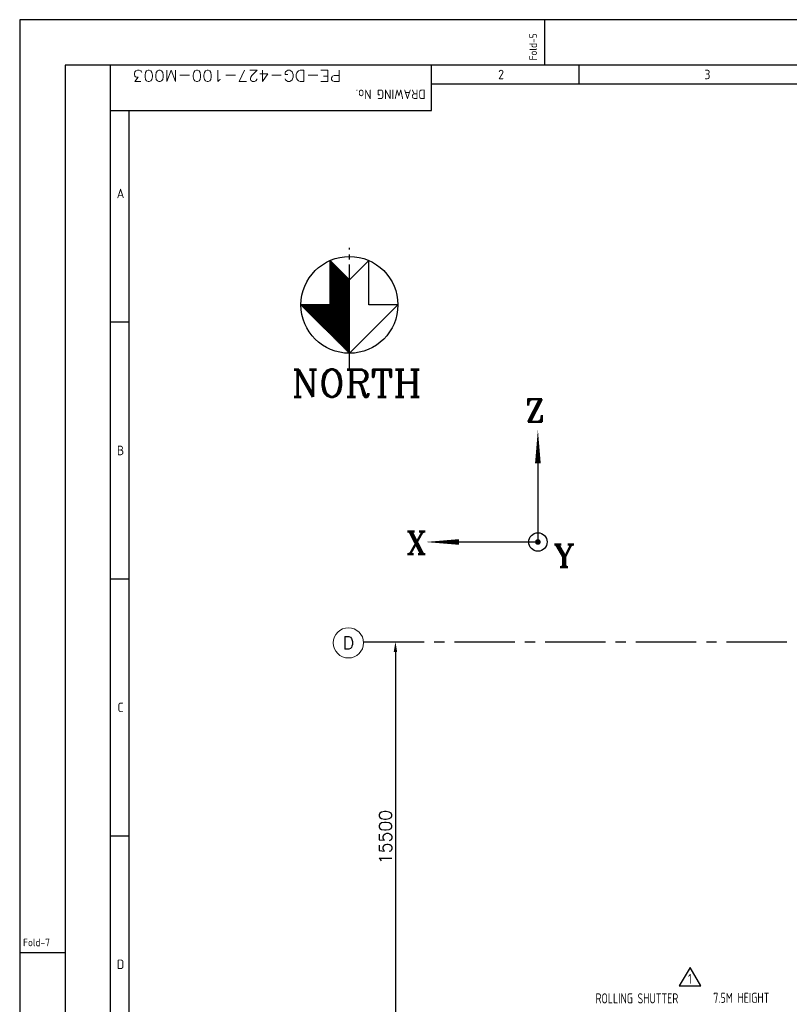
# Model space of a CAD drawing. Extents: x -7650383 to 4934791, y -137560 to 1826789.
# Tile 24 of 256: x 177457 to 208007, y 507190 to 546278. Entities that reach past the tile are written whole.
import ezdxf
from ezdxf.enums import TextEntityAlignment as Align

# ---------------------------------------------------------------- set-up
doc = ezdxf.new("R2010")
doc.units = 0
doc.header["$LTSCALE"] = 800
doc.header["$MEASUREMENT"] = 0
for name, pattern in [('CENTER', [2, 1.25, -0.25, 0.25, -0.25]), ('CENTER2', [1.125, 0.75, -0.125, 0.125, -0.125]), ('CONTINOUS', [0])]:
    doc.linetypes.add(name, pattern=pattern)
doc.layers.get('0').update_dxf_attribs({"linetype": 'CONTINUOUS'})
for name, color, linetype in [('CEN', 2, 'CENTER'), ('GRID', 8, 'CENTER'), ('GT_5', 4, 'CONTINUOUS'), ('HANGERS', 1, 'CONTINUOUS'), ('TEXT', 3, 'CONTINUOUS')]:
    doc.layers.add(name, color=color, linetype=linetype)
doc.layers.add('DIM', color=4, linetype='CONTINUOUS', lineweight=13)
doc.styles.add('COMPLEX', font='complex')
doc.styles.add('HTX11', font='O8111901')
doc.styles.add('ROMANC', font='romanc')
doc.styles.add('ROMANS', font='ISO9.shx', dxfattribs={"width": 0.8})
doc.styles.add('ROMANT', font='romant')
doc.styles.add('S1', font='SIMPLEX.SHX', dxfattribs={"height": 200})
doc.styles.get("Standard").update_dxf_attribs({"font": 'ISO9'})
doc.dimstyles.new('STANDARD$0', dxfattribs={"dimtxt": 250, "dimasz": 200, "dimexe": 0, "dimexo": 0, "dimgap": 100, "dimtad": 1, "dimdec": 0, "dimzin": 0, "dimdsep": 46, "dimtxsty": 'S1', "dimcen": 0, "dimadec": 0, "dimazin": 0, "dimtfac": 1, "dimtdec": 0, "dimtmove": 2, "dimatfit": 3, "dimfxl": 1, "dimtolj": 1, "dimtzin": 0, "dimarcsym": 0})

# ---------------------------------------------------------------- blocks, each defined once
blk = doc.blocks.new('*D210')
at = {"layer": 'DIM', "linetype": 'Continuous', "lineweight": -2, "transparency": 16777216}
blk.add_line((191586, 521582), (192373, 521582), dxfattribs=at)
at = {"layer": 'DIM', "color": 4, "linetype": 'Continuous', "lineweight": -2, "transparency": 16777216}
blk.add_line((192373, 521182), (192373, 506482), dxfattribs=at)
at = {"layer": 'DIM', "color": 4, "linetype": 'Continuous', "transparency": 16777216}
for points in [[(192306, 521182), (192440, 521182), (192373, 521582)], [(192306, 506482), (192440, 506482), (192373, 506082)]]:
    blk.add_solid(points, dxfattribs=at)
at = {"layer": 'DIM', "linetype": 'Continuous', "transparency": 16777216, "insert": (191973, 513832), "char_height": 500, "attachment_point": 5, "rotation": 90, "style": 'ROMANC'}
blk.add_mtext('\\A1;15500', dxfattribs=at)
blk = doc.blocks.new('*X166')
at = {"color": 0}
for p, q in [((26245, 30100), (28140, 30100)), ((26270, 30075), (28165, 30075)), ((26295, 30050), (28190, 30050)), ((26320, 30025), (28215, 30025)), ((26345, 30000), (28240, 30000)), ((26370, 29975), (28265, 29975)), ((26395, 29950), (28290, 29950)), ((26420, 29925), (28315, 29925)), ((26445, 29900), (28340, 29900)), ((26470, 29875), (28365, 29875)), ((26495, 29850), (28390, 29850)), ((26520, 29825), (28415, 29825)), ((26545, 29800), (28440, 29800)), ((26570, 29775), (28465, 29775)), ((26595, 29750), (28490, 29750)), ((26620, 29725), (28515, 29725)), ((26645, 29700), (28540, 29700)), ((26670, 29675), (28565, 29675)), ((26695, 29650), (28590, 29650)), ((26720, 29625), (28615, 29625)), ((26745, 29600), (27488, 29600)), ((26770, 29575), (27488, 29575)), ((26795, 29550), (27488, 29550)), ((26820, 29525), (27488, 29525)), ((26845, 29500), (27488, 29500)), ((26870, 29475), (27488, 29475)), ((26895, 29450), (27488, 29450)), ((26920, 29425), (27488, 29425)), ((26945, 29400), (27488, 29400)), ((26970, 29375), (27488, 29375)), ((26995, 29350), (27488, 29350)), ((27020, 29325), (27488, 29325)), ((27045, 29300), (27488, 29300)), ((27070, 29275), (27488, 29275)), ((27095, 29250), (27488, 29250)), ((27120, 29225), (27488, 29225)), ((27145, 29200), (27488, 29200)), ((27170, 29175), (27488, 29175)), ((27195, 29150), (27488, 29150)), ((27220, 29125), (27488, 29125)), ((27245, 29100), (27488, 29100)), ((27270, 29075), (27488, 29075)), ((27295, 29050), (27488, 29050)), ((27320, 29025), (27488, 29025)), ((27345, 29000), (27488, 29000)), ((27370, 28975), (27488, 28975)), ((27395, 28950), (27488, 28950)), ((27420, 28925), (27488, 28925)), ((27445, 28900), (27488, 28900)), ((27470, 28875), (27488, 28875))]:
    blk.add_line(p, q, dxfattribs=at)
blk = doc.blocks.new('A$C731D3036')
for p, q in [((-2334.54, 1843.18), (-2334.54, 1869.86)), ((-2590.23, 26.68), (-2590.23, 1843.18)), ((-2401.24, 1816.5), (-2401.24, 1843.18)), ((-2314.53, 1843.18), (-2314.53, 1832.06)), ((-2401.24, 1832.07), (-215.67, 1832.07)), ((-2590.23, 1816.5), (-2401.24, 1816.5)), ((-2579.11, 37.8), (-2579.11, 1816.5)), ((-2590.23, 1691.99), (-2579.11, 1691.99)), ((-2590.23, 1540.8), (-2579.11, 1540.8)), ((-2590.23, 1389.61), (-2579.11, 1389.61)), ((-2616.91, 1320.68), (-2643.59, 1320.68))]:
    blk.add_line(p, q)
for points in [[(0, 1869.86), (-2643.59, 1869.86), (-2643.59, 0), (0, 0)], [(-26.68, 1843.18), (-2616.91, 1843.18), (-2616.91, 26.68), (-26.68, 26.68)]]:
    blk.add_lwpolyline(points, close=True)
for s, height, rotation, p in [('Fold-5', 4.447, 90, (-2339.23, 1845.92)), ('DRAWING No.', 5.5584, 180, (-2404.75, 1828.73))]:
    blk.add_text(s, height=height, rotation=rotation).set_placement(p)
for s, p in [('2', (-2360.34, 1837.62)), ('3', (-2238.94, 1837.62)), ('A', (-2584.25, 1767.58)), ('B', (-2584.25, 1616.39)), ('C', (-2584.25, 1465.2)), ('D', (-2584.25, 1314.01))]:
    blk.add_text(s, height=5.56).set_placement(p, align=Align.MIDDLE)
blk.add_text('Fold-7', height=4.447).set_placement((-2641.6, 1324.64))

msp = doc.modelspace()

# ---------------------------------------------------------------- linework, layer by layer
at = {"color": 3}
for p, q in [((189777.3, 535341.3), (189777.3, 536718.9)), ((190546.3, 535949.8), (189777.3, 536718.9)), ((189777.3, 534956.8), (189777.3, 536718.9)), ((190546.3, 535949.8), (191315.3, 536718.9)), ((191315.3, 535341.3), (191315.3, 536718.9)), ((191315.3, 534956.8), (191315.3, 536718.9)), ((190546.3, 533034.2), (190546.3, 535949.8)), ((189777.3, 534956.8), (188623.7, 534956.8)), ((190546.3, 533034.2), (188623.7, 534956.8)), ((190546.3, 533034.2), (192468.9, 534956.8)), ((192468.9, 534956.8), (191315.3, 534956.8))]:
    msp.add_line(p, q, dxfattribs=at)
msp.add_circle((190546.3, 534956.8), 1922.6, dxfattribs=at)
at = {"layer": 'CEN', "color": 3}
msp.add_line((190546.3, 532360.2), (190546.3, 537217.2), dxfattribs=at)
at = {"layer": 'DIM', "color": 2}
msp.add_circle((190507.1, 521538.8), 600, dxfattribs=at)
at = {"layer": 'GRID', "linetype": 'CENTER2', "ltscale": 4}
msp.add_line((191114.6, 521581.7), (294027, 521581.7), dxfattribs=at)
at = {"layer": 'HANGERS', "linetype": 'Continuous'}
for p, q in [((204075.4, 508651), (203636.4, 507920.1)), ((204493.5, 507920.1), (204075.4, 508651)), ((203636.4, 507920.1), (204493.5, 507920.1))]:
    msp.add_line(p, q, dxfattribs=at)
at = {"layer": 'TEXT'}
for p in [(198027, 529338.3), (194232.2, 525543.5)]:
    msp.add_line(p, (198027, 525543.5), dxfattribs=at)
for points in [[(198027, 528672, 225, 0, 0), (198027, 530004.5, 0, 0, 0)], [(194898.4, 525543.5, 225, 0, 0), (193565.9, 525543.5, 0, 0, 0)]]:
    msp.add_lwpolyline(points, format="xyseb", dxfattribs=at)
at = {"layer": 'TEXT', "const_width": 112.5}
msp.add_lwpolyline([(198027, 525487.2, 1), (198027, 525599.7, 1)], format="xyb", close=True, dxfattribs=at)
at = {"layer": 'TEXT'}
msp.add_circle((198027, 525543.5), 365.4, dxfattribs=at)

# ---------------------------------------------------------------- block references
at = {"color": 1, "linetype": 'CONTINOUS', "lineweight": 15, "xscale": 67.46500254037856, "yscale": 67.46500254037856, "zscale": 67.46500254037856}
msp.add_blockref('A$C731D3036', (355807.2, 420128.2), dxfattribs=at)
at = {"color": 3, "xscale": -1.5380859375, "yscale": 1.5380859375, "zscale": 1.5380859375, "rotation": 270}
msp.add_blockref('*X166', (144239.4, 492678.1), dxfattribs=at)

# ---------------------------------------------------------------- texts
at = {"layer": 'GT_5', "insert": (285676.5, 528292), "char_height": 400, "width": 3450.326, "attachment_point": 1, "style": 'HTX11'}
msp.add_mtext('\\pi563.26;ROLLING \\P\\pi458.5;SHUTTER \\P\\pi-265.31;3M(W)&4M(H)', dxfattribs=at)
at = {"layer": 'HANGERS', "linetype": 'Continuous', "style": 'ROMANS', "width": 0.8}
msp.add_text('1', height=400, dxfattribs=at).set_placement((203990.4, 508001.2))
at = {"layer": 'TEXT', "style": 'COMPLEX', "width": 1.1}
msp.add_text('PE-DG-427-100-M003', height=450, rotation=180, dxfattribs=at).set_placement((186082.2, 544273.2), align=Align.CENTER)
at = {"layer": 'TEXT', "style": 'ROMANC'}
msp.add_text('NORTH', height=1093.75, dxfattribs=at).set_placement((188255.9, 531301))
at = {"layer": 'TEXT'}
for s, height, style, p in [('Z', 900, 'ROMANT', (197907.2, 530765.4, -1007.1)), ('X', 900, 'ROMANT', (193202.5, 525509.1, -1007.1)), ('Y', 900, 'ROMANT', (199066.4, 524993.9, -1007.1)), ('D', 500, 'ROMANC', (190507.1, 521538.8))]:
    msp.add_text(s, height=height, dxfattribs=dict(at, style=style)).set_placement(p, align=Align.MIDDLE)
at = {"layer": 'TEXT', "linetype": 'Continuous', "width": 0.8}
for s, p in [('ROLLING SHUTTER ', (200316.8, 507225.8)), ('7.5M HEIGHT', (204990, 507247.6))]:
    msp.add_text(s, height=400, dxfattribs=at).set_placement(p)

# ---------------------------------------------------------------- dimensions: what is measured, and where the dimension line sits
at = {"layer": 'DIM', "linetype": 'Continuous'}
dim = msp.add_linear_dim(base=(192373, 506081.7), p1=(191585.8, 521581.7), p2=(192373, 506081.7), angle=270, dimstyle='STANDARD$0', override={"dimscale": 100, "dimtxt": 5, "dimasz": 4, "dimgap": 1.5, "dimtxsty": 'ROMANC', "dimclrd": 4, "dimclre": 256, "dimclrt": 256, "dimtix": 1}, dxfattribs=at)
dim.commit()
dim.dimension.update_dxf_attribs({"geometry": '*D210', "text_midpoint": (191973, 513831.7)})

doc.saveas('drawing.dxf')
